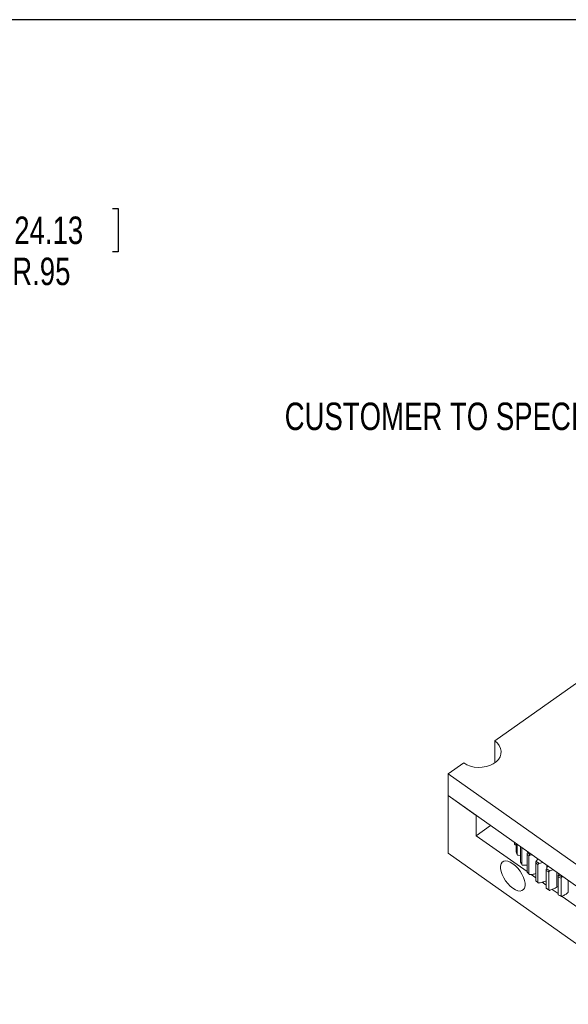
# Model space of a CAD drawing. Header units: inches. Extents: x 0.5 to 10.5, y 0.2 to 8.2.
# Tile 5 of 6: x 4.4 to 6.9, y 3.7 to 8.2. Entities that reach past the tile are written whole.
import ezdxf

# ---------------------------------------------------------------- set-up
doc = ezdxf.new("R2010")
doc.units = ezdxf.units.IN
doc.header["$MEASUREMENT"] = 0
doc.layers.add('BORDERA', color=7, linetype='Continuous')
doc.layers.add('SLD-0', color=7, linetype='Continuous')
doc.styles.add('SLDTEXTSTYLE3', font='TXT', dxfattribs={"width": 0.75})
doc.dimstyles.new('SLDDIMSTYLE1', dxfattribs={"dimtxt": 0.125, "dimasz": 0.13, "dimexe": 0, "dimexo": 0.0625, "dimgap": 0.03125, "dimtad": 0, "dimtih": 1, "dimtoh": 1, "dimrnd": 1e-09, "dimzin": 12, "dimdsep": 46, "dimtxsty": 'SLDTEXTSTYLE3', "dimsah": 1, "dimcen": 0, "dimadec": 0, "dimazin": 3, "dimtfac": 1, "dimtofl": 0, "dimtmove": 0, "dimatfit": 3, "dimfxl": 1, "dimfrac": 2, "dimtolj": 1, "dimtzin": 12, "dimarcsym": 0})

# ---------------------------------------------------------------- blocks, each defined once
blk = doc.blocks.new('_D_1')
at = {"layer": 'SLD-0'}
for p, q in [((4.322, 7.3411), (4.2966, 7.3411)), ((4.2966, 7.3411), (4.2966, 7.1426)), ((4.8011, 7.3411), (4.8265, 7.3411)), ((4.8265, 7.3411), (4.8265, 7.1426)), ((3.8241, 6.8729), (4.1525, 7.161)), ((4.1525, 7.161), (4.2775, 7.161)), ((4.2966, 7.1426), (4.322, 7.1426)), ((4.8265, 7.1426), (4.8011, 7.1426))]:
    blk.add_line(p, q, dxfattribs=at)
blk.add_solid([(3.8241, 6.8729), (3.935, 6.9436), (3.9086, 6.9736)], dxfattribs=at)
at = {"layer": 'SLD-0', "char_height": 0.125, "attachment_point": 1, "style": 'SLDTEXTSTYLE3'}
for s, insert in [('24.13', (4.3537, 7.3038, 0.1401)), ('R.95', (4.3447, 7.1167, 0.1401))]:
    blk.add_mtext(s, dxfattribs=dict(at, insert=insert))

msp = doc.modelspace()

# ---------------------------------------------------------------- linework, layer by layer
at = {"color": 7, "linetype": 'Continuous', "lineweight": 15}
for p, q in [((7.4774, 5.5789), (6.5405, 4.9164)), ((6.5405, 4.9164), (6.5405, 4.8174)), ((6.399, 4.8164), (6.3283, 4.7664)), ((6.5405, 4.8164), (6.5405, 4.8174)), ((6.3283, 4.7664), (7.6718, 3.8164)), ((6.3283, 4.7664), (6.3283, 4.6674)), ((6.3283, 4.6674), (7.6718, 3.7174)), ((6.4565, 4.5768), (6.3283, 4.6674)), ((6.3283, 4.4058), (6.3283, 4.6674)), ((6.4565, 4.4849), (6.4565, 4.5768)), ((6.5215, 4.5309), (6.4565, 4.4849)), ((6.4565, 4.4849), (6.6876, 4.3214)), ((6.6301, 4.448), (6.6301, 4.4541)), ((6.6355, 4.4429), (6.6381, 4.4424)), ((6.6381, 4.4111), (6.6381, 4.4484)), ((6.6418, 4.4002), (6.6418, 4.4458)), ((7.2377, 3.7628), (6.3283, 4.4058)), ((6.6474, 4.3957), (6.6579, 4.3948)), ((6.6579, 4.3646), (6.6579, 4.4344)), ((6.6639, 4.3542), (6.6639, 4.4302)), ((6.6876, 4.3209), (6.6876, 4.4019)), ((6.6909, 4.409), (6.6922, 4.4101)), ((6.7099, 4.3977), (6.7016, 4.3965)), ((6.6696, 4.3504), (6.6876, 4.3508)), ((6.6959, 4.3113), (6.6959, 4.3923)), ((6.7267, 4.281), (6.7267, 4.362)), ((6.7292, 4.3694), (6.7366, 4.3787)), ((6.737, 4.2724), (6.737, 4.3534)), ((6.7594, 4.3627), (6.7425, 4.3582)), ((6.6882, 4.3194), (6.697, 4.3092)), ((6.7057, 4.3086), (6.7267, 4.2938)), ((6.7742, 4.2459), (6.7742, 4.3269)), ((6.7758, 4.3345), (6.7821, 4.3466)), ((6.7862, 4.2386), (6.7862, 4.3196)), ((6.805, 4.3304), (6.7914, 4.325)), ((6.8295, 4.3052), (6.8313, 4.3118)), ((6.7272, 4.2795), (6.7382, 4.2704)), ((6.7558, 4.2732), (6.7742, 4.2603)), ((6.8288, 4.2165), (6.8288, 4.2975)), ((6.8422, 4.2106), (6.8422, 4.2916)), ((6.8495, 4.2989), (6.8471, 4.2975)), ((6.7745, 4.2445), (6.7875, 4.2366)), ((6.8019, 4.2407), (6.8288, 4.2216)), ((6.8289, 4.2151), (6.8436, 4.2087)), ((6.847, 4.2088), (7.0858, 4.0399))]:
    msp.add_line(p, q, dxfattribs=at)
at = {"color": 8, "linetype": 'Continuous', "lineweight": 15}
for p, q in [((6.777, 4.3369), (6.777, 4.3502)), ((6.8231, 4.2511), (6.8231, 4.3176)), ((6.8751, 4.2269), (6.8751, 4.2808))]:
    msp.add_line(p, q, dxfattribs=at)
at = {"color": 7, "linetype": 'Continuous', "lineweight": 15, "flags": 128}
for points in [[(6.5405, 4.9164), (6.5522, 4.9064), (6.5612, 4.895), (6.5671, 4.8826), (6.5696, 4.8697), (6.5688, 4.8567), (6.5646, 4.844), (6.5571, 4.832), (6.5467, 4.8213), (6.5336, 4.812), (6.5184, 4.8047), (6.5015, 4.7994), (6.4836, 4.7964), (6.4651, 4.7958), (6.4469, 4.7976), (6.4294, 4.8017), (6.4132, 4.8081), (6.399, 4.8164)], [(6.6226, 4.3575), (6.611, 4.3645), (6.5999, 4.3687), (6.5898, 4.3701), (6.5811, 4.3684), (6.5743, 4.3638), (6.5695, 4.3565), (6.5671, 4.3468), (6.5671, 4.3351), (6.5695, 4.3219), (6.5743, 4.3079), (6.5811, 4.2936), (6.5898, 4.2797), (6.5999, 4.2667), (6.611, 4.2552), (6.6226, 4.2458), (6.6343, 4.2388), (6.6454, 4.2345), (6.6555, 4.2332), (6.6642, 4.2349), (6.671, 4.2395), (6.6758, 4.2468), (6.6782, 4.2565), (6.6782, 4.2682), (6.6758, 4.2813), (6.671, 4.2954), (6.6642, 4.3097), (6.6555, 4.3236), (6.6454, 4.3366), (6.6343, 4.3481), (6.6226, 4.3575)]]:
    msp.add_lwpolyline(points, dxfattribs=at)
at = {"color": 7, "linetype": 'Continuous', "lineweight": 15}
for centre, radius, start, end in [((6.8492, 4.4767), 0.2209, 185.7388, 187.4491), ((6.864, 4.4802), 0.2362, 197.0155, 199.8041), ((6.929, 4.6007), 0.3127, 219.472, 221.7848), ((6.9685, 4.6409), 0.3691, 229.0877, 231.1584), ((6.929, 4.5197), 0.3127, 219.472, 221.7848), ((7.0049, 4.692), 0.4319, 237.7089, 239.5739), ((6.9685, 4.5599), 0.3691, 229.0877, 231.1584), ((7.0338, 4.7477), 0.4947, 245.5105, 247.214), ((7.0049, 4.611), 0.4319, 237.7089, 239.5739), ((6.8286, 4.2425), 0.0101, 88.9243, 122.8413), ((7.0338, 4.6667), 0.4947, 245.5105, 247.214)]:
    msp.add_arc(centre, radius, start, end, dxfattribs=at)
at = {"color": 144, "linetype": 'Continuous', "lineweight": 0}
msp.add_arc((6.8923, 4.4933), 0.2674, 208.7614, 211.3285, dxfattribs=at)
at = {"color": 7, "linetype": 'Continuous', "lineweight": 15}
for points, knots in [([(6.6301, 4.448), (6.6301, 4.4477), (6.6302, 4.4473), (6.6303, 4.4468), (6.6305, 4.4464), (6.6308, 4.446), (6.6311, 4.4457), (6.6314, 4.4453), (6.6318, 4.4449), (6.6322, 4.4445), (6.6327, 4.4442), (6.6332, 4.4438), (6.6338, 4.4436), (6.6344, 4.4433), (6.6349, 4.4431), (6.6355, 4.4429)], [0, 0, 0, 0, 0.0000410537, 0.0000410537, 0.0000410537, 0.0000819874, 0.0000819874, 0.0000819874, 0.0001246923, 0.0001246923, 0.0001246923, 0.0001716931, 0.0001716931, 0.0001716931, 0.0002182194, 0.0002182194, 0.0002182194, 0.0002182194]), ([(6.6387, 4.4097), (6.6386, 4.4097), (6.6383, 4.4099), (6.6382, 4.4104), (6.6381, 4.411), (6.6381, 4.4111)], [0, 0, 0, 0, 0.076018, 0.771652, 1, 1, 1, 1]), ([(6.6418, 4.4002), (6.6418, 4.3998), (6.6418, 4.3994), (6.642, 4.399), (6.6422, 4.3987), (6.6425, 4.3983), (6.6428, 4.3979), (6.6431, 4.3976), (6.6435, 4.3972), (6.644, 4.3969), (6.6445, 4.3966), (6.6451, 4.3964), (6.6456, 4.3961), (6.6462, 4.3959), (6.6468, 4.3958), (6.6474, 4.3957)], [0, 0, 0, 0, 0.0000410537, 0.0000410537, 0.0000410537, 0.0000819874, 0.0000819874, 0.0000819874, 0.0001246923, 0.0001246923, 0.0001246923, 0.0001716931, 0.0001716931, 0.0001716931, 0.0002182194, 0.0002182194, 0.0002182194, 0.0002182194]), ([(6.6876, 4.4019), (6.6876, 4.4023), (6.6877, 4.4027), (6.6878, 4.4032), (6.6879, 4.4037), (6.688, 4.4042), (6.6882, 4.4047), (6.6884, 4.4052), (6.6886, 4.4057), (6.6889, 4.4062), (6.6892, 4.4067), (6.6895, 4.4073), (6.6898, 4.4077), (6.6902, 4.4082), (6.6905, 4.4086), (6.6909, 4.409)], [0, 0, 0, 0, 0.0000410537, 0.0000410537, 0.0000410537, 0.0000819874, 0.0000819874, 0.0000819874, 0.0001246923, 0.0001246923, 0.0001246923, 0.0001716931, 0.0001716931, 0.0001716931, 0.0002182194, 0.0002182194, 0.0002182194, 0.0002182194]), ([(6.7016, 4.3965), (6.7009, 4.3964), (6.7002, 4.3963), (6.6995, 4.396), (6.6989, 4.3958), (6.6982, 4.3955), (6.6977, 4.3952), (6.6972, 4.3948), (6.6968, 4.3944), (6.6964, 4.394), (6.6962, 4.3936), (6.696, 4.3932), (6.6959, 4.3927), (6.6959, 4.3926), (6.6959, 4.3925), (6.6959, 4.3923)], [0, 0, 0, 0, 0.0000535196, 0.0000535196, 0.0000535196, 0.0001071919, 0.0001071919, 0.0001071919, 0.0001580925, 0.0001580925, 0.0001580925, 0.000203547, 0.000203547, 0.000203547, 0.0002182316, 0.0002182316, 0.0002182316, 0.0002182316]), ([(6.7267, 4.362), (6.7267, 4.3624), (6.7268, 4.3628), (6.7268, 4.3633), (6.7269, 4.3638), (6.727, 4.3643), (6.7272, 4.3648), (6.7273, 4.3653), (6.7275, 4.3659), (6.7277, 4.3664), (6.7279, 4.367), (6.7281, 4.3675), (6.7284, 4.368), (6.7286, 4.3685), (6.7289, 4.369), (6.7292, 4.3694)], [0, 0, 0, 0, 0.0000410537, 0.0000410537, 0.0000410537, 0.0000819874, 0.0000819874, 0.0000819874, 0.0001246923, 0.0001246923, 0.0001246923, 0.0001716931, 0.0001716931, 0.0001716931, 0.0002182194, 0.0002182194, 0.0002182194, 0.0002182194]), ([(6.7425, 4.3582), (6.7419, 4.3581), (6.7412, 4.3579), (6.7405, 4.3576), (6.7399, 4.3573), (6.7393, 4.3569), (6.7388, 4.3565), (6.7383, 4.3561), (6.7378, 4.3556), (6.7375, 4.3552), (6.7373, 4.3547), (6.7371, 4.3543), (6.737, 4.3539), (6.737, 4.3537), (6.737, 4.3536), (6.737, 4.3534)], [0, 0, 0, 0, 0.0000535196, 0.0000535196, 0.0000535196, 0.0001071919, 0.0001071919, 0.0001071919, 0.0001580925, 0.0001580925, 0.0001580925, 0.000203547, 0.000203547, 0.000203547, 0.0002182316, 0.0002182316, 0.0002182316, 0.0002182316]), ([(6.6883, 4.3195), (6.6882, 4.3195), (6.6878, 4.3196), (6.6877, 4.3202), (6.6876, 4.3207), (6.6876, 4.3209)], [0, 0, 0, 0, 0.269463, 0.819459, 1, 1, 1, 1]), ([(6.6959, 4.3113), (6.6959, 4.3109), (6.696, 4.3105), (6.6961, 4.3102), (6.6963, 4.3098), (6.6966, 4.3095), (6.6969, 4.3093), (6.6973, 4.309), (6.6977, 4.3087), (6.6981, 4.3085), (6.6986, 4.3083), (6.6992, 4.3082), (6.6998, 4.3081), (6.7004, 4.308), (6.701, 4.308), (6.7016, 4.3081)], [0, 0, 0, 0, 0.0000410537, 0.0000410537, 0.0000410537, 0.0000819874, 0.0000819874, 0.0000819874, 0.0001246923, 0.0001246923, 0.0001246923, 0.0001716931, 0.0001716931, 0.0001716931, 0.0002182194, 0.0002182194, 0.0002182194, 0.0002182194]), ([(6.7016, 4.3081), (6.7078, 4.3087), (6.7164, 4.3095), (6.7245, 4.3116), (6.7267, 4.3122)], [0, 0, 0, 0, 0.7247992, 1, 1, 1, 1]), ([(6.7742, 4.3269), (6.7742, 4.3273), (6.7742, 4.3277), (6.7742, 4.3282), (6.7743, 4.3287), (6.7744, 4.3292), (6.7744, 4.3298), (6.7745, 4.3303), (6.7747, 4.3309), (6.7748, 4.3314), (6.7749, 4.332), (6.7751, 4.3326), (6.7752, 4.3331), (6.7754, 4.3336), (6.7756, 4.3341), (6.7758, 4.3345)], [0, 0, 0, 0, 0.0000410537, 0.0000410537, 0.0000410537, 0.0000819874, 0.0000819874, 0.0000819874, 0.0001246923, 0.0001246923, 0.0001246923, 0.0001716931, 0.0001716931, 0.0001716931, 0.0002182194, 0.0002182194, 0.0002182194, 0.0002182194]), ([(6.7914, 4.325), (6.7908, 4.3248), (6.7901, 4.3245), (6.7895, 4.3241), (6.7889, 4.3237), (6.7884, 4.3233), (6.7879, 4.3228), (6.7874, 4.3224), (6.787, 4.3219), (6.7867, 4.3214), (6.7864, 4.3209), (6.7863, 4.3205), (6.7862, 4.32), (6.7862, 4.3199), (6.7862, 4.3197), (6.7862, 4.3196)], [0, 0, 0, 0, 0.0000535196, 0.0000535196, 0.0000535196, 0.0001071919, 0.0001071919, 0.0001071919, 0.0001580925, 0.0001580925, 0.0001580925, 0.000203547, 0.000203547, 0.000203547, 0.0002182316, 0.0002182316, 0.0002182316, 0.0002182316]), ([(6.8288, 4.2975), (6.8288, 4.2979), (6.8288, 4.2983), (6.8288, 4.2988), (6.8288, 4.2993), (6.8289, 4.2998), (6.8289, 4.3004), (6.8289, 4.3009), (6.829, 4.3015), (6.829, 4.302), (6.8291, 4.3026), (6.8292, 4.3032), (6.8292, 4.3038), (6.8293, 4.3043), (6.8294, 4.3048), (6.8295, 4.3052)], [0, 0, 0, 0, 0.0000410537, 0.0000410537, 0.0000410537, 0.0000819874, 0.0000819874, 0.0000819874, 0.0001246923, 0.0001246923, 0.0001246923, 0.0001716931, 0.0001716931, 0.0001716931, 0.0002182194, 0.0002182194, 0.0002182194, 0.0002182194]), ([(6.7273, 4.2796), (6.7272, 4.2796), (6.7269, 4.2797), (6.7267, 4.2803), (6.7267, 4.2808), (6.7267, 4.281)], [0, 0, 0, 0, 0.327082, 0.833699, 1, 1, 1, 1]), ([(6.737, 4.2724), (6.737, 4.272), (6.7371, 4.2717), (6.7372, 4.2713), (6.7374, 4.271), (6.7377, 4.2707), (6.738, 4.2705), (6.7383, 4.2702), (6.7387, 4.27), (6.7392, 4.2699), (6.7397, 4.2698), (6.7402, 4.2697), (6.7408, 4.2697), (6.7414, 4.2697), (6.7419, 4.2697), (6.7425, 4.2698)], [0, 0, 0, 0, 0.0000410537, 0.0000410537, 0.0000410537, 0.0000819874, 0.0000819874, 0.0000819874, 0.0001246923, 0.0001246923, 0.0001246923, 0.0001716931, 0.0001716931, 0.0001716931, 0.0002182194, 0.0002182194, 0.0002182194, 0.0002182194]), ([(6.7425, 4.2698), (6.7485, 4.2712), (6.7595, 4.2736), (6.7696, 4.2777), (6.7742, 4.2796)], [0, 0, 0, 0, 0.541646, 1, 1, 1, 1]), ([(6.8471, 4.2975), (6.8465, 4.2973), (6.8459, 4.2969), (6.8453, 4.2965), (6.8448, 4.296), (6.8443, 4.2955), (6.8438, 4.295), (6.8434, 4.2945), (6.843, 4.294), (6.8427, 4.2934), (6.8425, 4.293), (6.8423, 4.2925), (6.8423, 4.292), (6.8423, 4.2919), (6.8422, 4.2917), (6.8422, 4.2916)], [0, 0, 0, 0, 0.0000535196, 0.0000535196, 0.0000535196, 0.0001071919, 0.0001071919, 0.0001071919, 0.0001580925, 0.0001580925, 0.0001580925, 0.000203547, 0.000203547, 0.000203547, 0.0002182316, 0.0002182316, 0.0002182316, 0.0002182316]), ([(6.7746, 4.2445), (6.7745, 4.2445), (6.7743, 4.2446), (6.7742, 4.2452), (6.7742, 4.2457), (6.7742, 4.2459)], [0, 0, 0, 0, 0.367496, 0.843686, 1, 1, 1, 1]), ([(6.7862, 4.2386), (6.7862, 4.2382), (6.7863, 4.2378), (6.7864, 4.2375), (6.7866, 4.2372), (6.7868, 4.237), (6.7871, 4.2367), (6.7875, 4.2365), (6.7878, 4.2364), (6.7883, 4.2363), (6.7887, 4.2362), (6.7892, 4.2362), (6.7898, 4.2362), (6.7903, 4.2363), (6.7909, 4.2364), (6.7914, 4.2366)], [0, 0, 0, 0, 0.0000410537, 0.0000410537, 0.0000410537, 0.0000819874, 0.0000819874, 0.0000819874, 0.0001246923, 0.0001246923, 0.0001246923, 0.0001716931, 0.0001716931, 0.0001716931, 0.0002182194, 0.0002182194, 0.0002182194, 0.0002182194]), ([(6.7914, 4.2366), (6.7971, 4.2385), (6.8027, 4.2406), (6.8107, 4.2442), (6.8132, 4.2455), (6.8183, 4.2481), (6.8208, 4.2495), (6.8231, 4.2511)], [0, 0, 0, 0, 0.5, 0.5, 0.75, 0.75, 1, 1, 1, 1]), ([(6.829, 4.2151), (6.8289, 4.2151), (6.8288, 4.2152), (6.8288, 4.2158), (6.8288, 4.2163), (6.8288, 4.2165)], [0, 0, 0, 0, 0.395419, 0.850587, 1, 1, 1, 1]), ([(6.8471, 4.2092), (6.8523, 4.2117), (6.8573, 4.2144), (6.8644, 4.2188), (6.8667, 4.2204), (6.8711, 4.2235), (6.8732, 4.2252), (6.8751, 4.2269)], [0, 0, 0, 0, 0.5, 0.5, 0.75, 0.75, 1, 1, 1, 1]), ([(6.8422, 4.2106), (6.8422, 4.2102), (6.8423, 4.2098), (6.8425, 4.2096), (6.8426, 4.2093), (6.8429, 4.209), (6.8431, 4.2089), (6.8434, 4.2087), (6.8438, 4.2086), (6.8442, 4.2085), (6.8446, 4.2085), (6.8451, 4.2085), (6.8456, 4.2086), (6.846, 4.2087), (6.8466, 4.2089), (6.8471, 4.2092)], [0, 0, 0, 0, 0.0000410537, 0.0000410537, 0.0000410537, 0.0000819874, 0.0000819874, 0.0000819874, 0.0001246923, 0.0001246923, 0.0001246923, 0.0001716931, 0.0001716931, 0.0001716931, 0.0002182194, 0.0002182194, 0.0002182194, 0.0002182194])]:
    msp.add_open_spline(points, degree=3, knots=knots, dxfattribs=at)
for points in [[(6.6909, 4.409), (6.6943, 4.4047), (6.6979, 4.4006), (6.7016, 4.3965)], [(6.7292, 4.3694), (6.7335, 4.3656), (6.7379, 4.3619), (6.7425, 4.3582)], [(6.7758, 4.3345), (6.7809, 4.3312), (6.7861, 4.3281), (6.7914, 4.325)], [(6.8295, 4.3052), (6.8353, 4.3026), (6.8411, 4.3), (6.8471, 4.2975)]]:
    msp.add_open_spline(points, degree=3, dxfattribs=at)
at = {"color": 144, "linetype": 'Continuous', "lineweight": 0}
msp.add_open_spline([(6.6639, 4.3542), (6.6639, 4.3539), (6.664, 4.3535), (6.6641, 4.3531), (6.6643, 4.3527), (6.6646, 4.3524), (6.6649, 4.3521), (6.6653, 4.3518), (6.6657, 4.3515), (6.6661, 4.3512), (6.6667, 4.351), (6.6672, 4.3508), (6.6678, 4.3506), (6.6684, 4.3505), (6.669, 4.3504), (6.6696, 4.3504)], degree=3, knots=[0, 0, 0, 0, 0.0000410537, 0.0000410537, 0.0000410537, 0.0000819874, 0.0000819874, 0.0000819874, 0.0001246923, 0.0001246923, 0.0001246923, 0.0001716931, 0.0001716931, 0.0001716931, 0.0002182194, 0.0002182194, 0.0002182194, 0.0002182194], dxfattribs=at)
at = {"layer": 'BORDERA', "color": 7, "linetype": 'Continuous'}
msp.add_line((10.5, 8.2), (0.5, 8.2), dxfattribs=at)

# ---------------------------------------------------------------- texts
at = {"layer": 'SLD-0', "insert": (5.5844, 6.4568), "char_height": 0.125, "attachment_point": 1, "style": 'SLDTEXTSTYLE3'}
msp.add_mtext('CUSTOMER TO SPECIFY WAVELENGTH', dxfattribs=at)

# ---------------------------------------------------------------- dimensions: what is measured, and where the dimension line sits
at = {"layer": 'SLD-0'}
dim = msp.add_radius_dim(center=(3.1099, 6.2464), mpoint=(3.8241, 6.8729), dimstyle='SLDDIMSTYLE1', dxfattribs=at)
dim.commit()
dim.dimension.update_dxf_attribs({"geometry": '_D_1', "text_midpoint": (4.5615, 7.161), "dimtype": 164})

doc.saveas('drawing.dxf')
